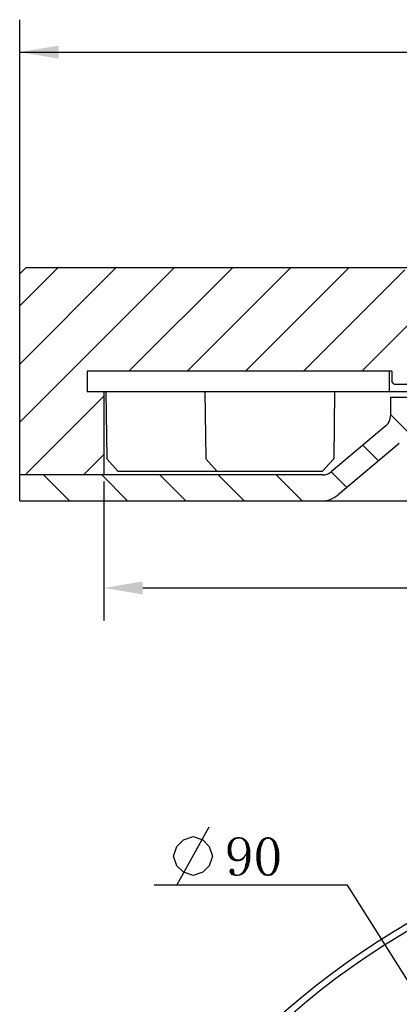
# Model space of a CAD drawing. Header units: millimetres. Extents: x 74 to 208, y 23 to 254.
# Tile 2 of 4: x 77 to 107, y 176 to 252. Entities that reach past the tile are written whole.
import ezdxf

# ---------------------------------------------------------------- set-up
doc = ezdxf.new("R2010")
doc.units = ezdxf.units.MM
doc.header["$LTSCALE"] = 23.1
doc.header["$PDMODE"] = 3
doc.header["$PDSIZE"] = 8
doc.layers.get('0').update_dxf_attribs({"linetype": 'CONTINUOUS'})
doc.layers.get('Defpoints').update_dxf_attribs({"linetype": 'CONTINUOUS'})
for name, color, linetype in [('00_COMPONENTS', 7, 'CONTINUOUS'), ('08_ALL_DRAFTS', 7, 'CONTINUOUS'), ('09_ALL_ROUNDS', 7, 'CONTINUOUS'), ('51__DRAFT_DIMS', 7, 'CONTINUOUS')]:
    doc.layers.add(name, color=color, linetype=linetype)
doc.styles.get("Standard").update_dxf_attribs({"font": 'simfang.ttf'})
doc.dimstyles.new('DIMSTYLE_1', dxfattribs={"dimtxt": 3, "dimasz": 3, "dimexe": 2.5, "dimexo": 0.5, "dimgap": 0.75, "dimtad": 1, "dimdsep": 46, "dimtxsty": 'STANDARD', "dimblk": '_FILLED', "dimblk1": '_FILLED', "dimblk2": '_FILLED', "dimcen": 0.09, "dimclrt": 3, "dimazin": 2, "dimtp": 0.3, "dimtm": 0.3, "dimtfac": 1, "dimtofl": 0, "dimtmove": 0, "dimatfit": 3, "dimldrblk": '_FILLED', "dimfxl": 1, "dimtolj": 1, "dimarcsym": 0})
doc.dimstyles.new('DIMSTYLE_4', dxfattribs={"dimtxt": 3, "dimasz": 3, "dimexe": 2.5, "dimexo": 0.5, "dimtad": 1, "dimdsep": 46, "dimtxsty": 'STANDARD', "dimblk": '_FILLED', "dimblk1": '_FILLED', "dimblk2": '_FILLED', "dimcen": 0.09, "dimclrt": 3, "dimazin": 2, "dimtp": 0.1, "dimtm": 0.1, "dimtfac": 1, "dimtofl": 0, "dimtmove": 0, "dimatfit": 1, "dimldrblk": '_FILLED', "dimfxl": 1, "dimtolj": 1, "dimarcsym": 0})

# ---------------------------------------------------------------- blocks, each defined once
blk = doc.blocks.new('_FILLED')
at = {"color": 0, "linetype": 'ByBlock'}
blk.add_solid([(0, 0), (-1, 0.167), (-1, -0.167)], dxfattribs=at)
blk = doc.blocks.new('*D1')
at = {"layer": '51__DRAFT_DIMS', "color": 4}
for p, q in [((77.446, 231.571), (77.446, 252.159)), ((197.446, 231.571), (197.446, 252.159)), ((77.446, 249.659), (137.446, 249.659)), ((197.446, 249.659), (137.446, 249.659))]:
    blk.add_line(p, q, dxfattribs=at)
at = {"layer": '51__DRAFT_DIMS', "color": 4, "xscale": 3, "yscale": 3, "zscale": 3, "rotation": 180}
blk.add_blockref('_FILLED', (77.446, 249.659), dxfattribs=at)
at = {"layer": '51__DRAFT_DIMS', "color": 4, "xscale": 3, "yscale": 3, "zscale": 3}
blk.add_blockref('_FILLED', (197.446, 249.659), dxfattribs=at)
blk = doc.blocks.new('*D6')
at = {"color": 4}
for p, q in [((99.228, 185.445), (87.821, 185.445)), ((102.728, 185.445), (99.228, 185.445)), ((113.377, 168.621), (102.728, 185.445))]:
    blk.add_line(p, q, dxfattribs=at)
at = {"color": 4, "xscale": 3, "yscale": 3, "zscale": 3, "rotation": 302.3344566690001}
blk.add_blockref('_FILLED', (113.377, 168.621), dxfattribs=at)
blk = doc.blocks.new('*D8')
at = {"layer": '51__DRAFT_DIMS', "color": 0, "lineweight": -2}
for p, q in [((83.946, 216.571), (83.946, 205.864)), ((190.946, 216.571), (190.946, 205.864)), ((86.946, 208.364), (187.946, 208.364))]:
    blk.add_line(p, q, dxfattribs=at)
at = {"layer": 'Defpoints', "color": 0}
for p in [(83.946, 217.071), (190.946, 217.071), (190.946, 208.364)]:
    blk.add_point(p, dxfattribs=at)
at = {"layer": '51__DRAFT_DIMS', "color": 0, "linetype": 'ByBlock', "lineweight": -2, "xscale": 3, "yscale": 3, "zscale": 3, "rotation": 180}
blk.add_blockref('_FILLED', (83.946, 208.364), dxfattribs=at)
at = {"layer": '51__DRAFT_DIMS', "color": 0, "linetype": 'ByBlock', "lineweight": -2, "xscale": 3, "yscale": 3, "zscale": 3}
blk.add_blockref('_FILLED', (190.946, 208.364), dxfattribs=at)
at = {"layer": '51__DRAFT_DIMS', "color": 3, "insert": (137.446, 210.632), "char_height": 3, "attachment_point": 5}
blk.add_mtext('\\A1;107', dxfattribs=at)

msp = doc.modelspace()

# ---------------------------------------------------------------- hatches: boundary and pattern name
h = msp.add_hatch()
h.set_pattern_fill('ANSI31', color=256)
h.paths.add_polyline_path([(83.94602, 217.07068), (83.94602, 223.47068), (82.64602, 223.47068), (82.64616, 225.07068), (105.94602, 225.07068), (106.14602, 225.07068), (106.14602, 224.27068), (106.34602, 224.07068), (107.44602, 224.07068), (107.44602, 232.57068), (106.94602, 233.07068), (77.94602, 233.07068), (77.44602, 232.57068), (77.44602, 217.07068)])
h.paths.add_polyline_path([(197.44602, 217.07068), (197.44602, 232.57068), (196.94602, 233.07068), (167.94602, 233.07068), (167.44602, 232.57068), (167.44602, 224.07068), (168.54602, 224.07068), (168.74602, 224.27068), (168.74602, 225.07068), (168.94619, 225.07068), (192.24602, 225.07068), (192.24602, 223.47068), (190.94602, 223.47068), (190.94602, 217.07068)])
h = msp.add_hatch()
h.set_pattern_fill('ANSI31', angle=90)
h.paths.add_polyline_path([(77.44602, 217.07068), (83.94602, 217.07068), (100.82082, 217.07068, 0.17632698), (101.46361, 217.30464), (105.6888, 220.85, 0.22169466), (106.04602, 221.61604), (106.04602, 223.07068), (107.44602, 223.07068), (107.44602, 221.0379, -0.22169466), (106.73159, 219.50581), (102.00365, 215.53859, -0.17632698), (100.71808, 215.07068), (77.44602, 215.07068)])

# ---------------------------------------------------------------- linework, layer by layer
at = {"color": 7}
for p, q in [((106.04602, 223.07068), (168.84602, 223.07068)), ((106.04602, 223.07068), (106.04602, 221.61604)), ((105.6888, 220.85), (101.46361, 217.30464)), ((106.73159, 219.50581), (102.00365, 215.53859)), ((77.44602, 215.07068), (77.44602, 217.07068)), ((100.82082, 217.07068), (77.44602, 217.07068)), ((77.44602, 215.07068), (197.44602, 215.07068))]:
    msp.add_line(p, q, dxfattribs=at)
for p, q in [((85.05375, 217.3311), (84.1958, 218.29944)), ((92.6874, 217.3311), (91.82945, 218.29944)), ((100.7874, 217.3311), (101.64536, 218.29944)), ((93.15375, 217.3311), (85.05375, 217.3311)), ((100.7874, 217.3311), (92.6874, 217.3311))]:
    msp.add_line(p, q)
at = {"color": 3}
msp.add_line((89.57129, 185.44453), (92.07129, 189.94455), dxfattribs=at)
msp.add_lwpolyline([(89.32129, 187.69453), (89.57129, 188.44453), (90.07129, 188.94453), (90.82129, 189.19452), (91.57129, 188.94453), (92.07129, 188.44453), (92.32129, 187.69453), (92.07129, 186.94453), (91.57129, 186.44453), (90.82129, 186.19454), (90.07129, 186.44453), (89.57129, 186.94453), (89.32129, 187.69453)], dxfattribs=at)
at = {"color": 7}
for centre, radius, start, end in [((105.04602, 221.61604), 1, 310, 0), ((100.82082, 218.07068), 1, 270, 310), ((100.71808, 217.07068), 2, 270, 310)]:
    msp.add_arc(centre, radius, start, end, dxfattribs=at)
at = {"color": 3}
for points in [[(94.09473, 188.9836), (93.69629, 188.88985), (93.83691, 189.00703)], [(94.09473, 188.9836), (94.00098, 188.91328), (93.69629, 188.88985)], [(94.72754, 189.07735), (93.83691, 189.00703), (93.97754, 189.10078)], [(94.72754, 189.07735), (94.21191, 189.03047), (93.83691, 189.00703)], [(93.83691, 189.00703), (94.21191, 189.03047), (94.09473, 188.9836)], [(94.54004, 189.14766), (94.63379, 189.12422), (93.97754, 189.10078)], [(94.44629, 189.14766), (94.54004, 189.14766), (93.97754, 189.10078)], [(94.44629, 189.14766), (93.97754, 189.10078), (94.1416, 189.14766)], [(93.97754, 189.10078), (94.63379, 189.12422), (94.72754, 189.07735)], [(94.1416, 189.14766), (94.35254, 189.1711), (94.44629, 189.14766)], [(94.35254, 189.03047), (94.21191, 189.03047), (94.72754, 189.07735)], [(94.49316, 189.03047), (94.35254, 189.03047), (94.72754, 189.07735)], [(94.49316, 189.03047), (94.72754, 189.07735), (94.79785, 189.03047)], [(94.79785, 189.03047), (94.61035, 188.9836), (94.49316, 189.03047)], [(94.61035, 188.9836), (94.79785, 189.03047), (94.8916, 188.96016)], [(94.8916, 188.96016), (94.7041, 188.88985), (94.61035, 188.9836)], [(94.7041, 188.88985), (94.8916, 188.96016), (94.96191, 188.88985)], [(96.48535, 189.00703), (96.43848, 188.96016), (96.08691, 188.93672)], [(96.48535, 189.00703), (96.08691, 188.93672), (96.15723, 189.00703)], [(96.08691, 188.93672), (96.43848, 188.96016), (96.36816, 188.93672)], [(96.9541, 189.05391), (96.60254, 189.03047), (96.15723, 189.00703)], [(96.9541, 189.05391), (96.15723, 189.00703), (96.22754, 189.05391)], [(96.48535, 189.00703), (96.15723, 189.00703), (96.60254, 189.03047)], [(96.86035, 189.10078), (96.22754, 189.05391), (96.32129, 189.10078)], [(96.22754, 189.05391), (96.86035, 189.10078), (96.9541, 189.05391)], [(96.32129, 189.10078), (96.41504, 189.12422), (96.79004, 189.14766)], [(96.32129, 189.10078), (96.79004, 189.14766), (96.86035, 189.10078)], [(96.69629, 189.14766), (96.79004, 189.14766), (96.41504, 189.12422)], [(96.69629, 189.14766), (96.41504, 189.12422), (96.50879, 189.14766)], [(96.48535, 189.00703), (96.60254, 189.03047), (96.53223, 189.00703)], [(96.50879, 189.14766), (96.60254, 189.1711), (96.69629, 189.14766)], [(96.67285, 189.00703), (96.60254, 189.03047), (96.9541, 189.05391)], [(96.71973, 189.00703), (96.67285, 189.00703), (96.9541, 189.05391)], [(96.71973, 189.00703), (96.9541, 189.05391), (97.02441, 189.00703)], [(97.02441, 189.00703), (96.79004, 188.96016), (96.71973, 189.00703)], [(96.83691, 188.93672), (96.79004, 188.96016), (97.02441, 189.00703)], [(96.83691, 188.93672), (97.02441, 189.00703), (97.09473, 188.93672)], [(93.81348, 188.53828), (93.48535, 188.39766), (93.53223, 188.58516)], [(93.48535, 188.39766), (93.81348, 188.53828), (93.79004, 188.39766)], [(93.79004, 188.39766), (93.7666, 188.21016), (93.48535, 188.18672)], [(93.79004, 188.39766), (93.48535, 188.18672), (93.48535, 188.39766)], [(93.48535, 188.18672), (93.7666, 188.21016), (93.79004, 188.0461)], [(93.86035, 188.67891), (93.53223, 188.58516), (93.60254, 188.74922)], [(93.53223, 188.58516), (93.86035, 188.67891), (93.81348, 188.53828)], [(93.90723, 188.7961), (93.60254, 188.74922), (93.69629, 188.88985)], [(93.60254, 188.74922), (93.90723, 188.7961), (93.86035, 188.67891)], [(93.69629, 188.88985), (94.00098, 188.91328), (93.90723, 188.7961)], [(94.96191, 188.88985), (94.79785, 188.7961), (94.7041, 188.88985)], [(94.96191, 188.88985), (95.00879, 188.81953), (94.79785, 188.7961)], [(94.79785, 188.7961), (95.00879, 188.81953), (95.0791, 188.72578)], [(95.0791, 188.72578), (94.84473, 188.65547), (94.79785, 188.7961)], [(94.84473, 188.65547), (95.0791, 188.72578), (95.12598, 188.63203)], [(95.12598, 188.63203), (94.8916, 188.49141), (94.84473, 188.65547)], [(95.12598, 188.63203), (95.14941, 188.51485), (94.8916, 188.49141)], [(94.8916, 188.49141), (95.14941, 188.51485), (95.19629, 188.39766)], [(95.19629, 188.39766), (94.91504, 188.32735), (94.8916, 188.49141)], [(94.91504, 188.32735), (95.19629, 188.39766), (95.21973, 188.25703)], [(95.21973, 188.25703), (94.93848, 188.11641), (94.91504, 188.32735)], [(94.93848, 188.11641), (95.21973, 188.25703), (95.24316, 188.11641)], [(95.71191, 187.97578), (95.73535, 188.13985), (96.06348, 188.21016)], [(95.71191, 187.97578), (96.06348, 188.21016), (96.04004, 187.95235)], [(96.06348, 188.21016), (95.73535, 188.13985), (95.75879, 188.28047)], [(95.75879, 188.28047), (95.80566, 188.39766), (96.11035, 188.44453)], [(95.75879, 188.28047), (96.11035, 188.44453), (96.06348, 188.21016)], [(96.11035, 188.44453), (95.80566, 188.39766), (95.85254, 188.51485)], [(95.85254, 188.51485), (95.89941, 188.63203), (96.2041, 188.65547)], [(95.85254, 188.51485), (96.2041, 188.65547), (96.11035, 188.44453)], [(96.22754, 188.74922), (96.2041, 188.65547), (95.89941, 188.63203)], [(96.22754, 188.74922), (95.89941, 188.63203), (95.94629, 188.74922)], [(96.27441, 188.81953), (95.94629, 188.74922), (96.0166, 188.84297)], [(95.94629, 188.74922), (96.27441, 188.81953), (96.22754, 188.74922)], [(96.36816, 188.93672), (96.32129, 188.88985), (96.0166, 188.84297)], [(96.36816, 188.93672), (96.0166, 188.84297), (96.08691, 188.93672)], [(96.0166, 188.84297), (96.32129, 188.88985), (96.27441, 188.81953)], [(97.09473, 188.93672), (96.88379, 188.88985), (96.83691, 188.93672)], [(96.88379, 188.88985), (97.09473, 188.93672), (97.16504, 188.86641)], [(97.16504, 188.86641), (96.93066, 188.81953), (96.88379, 188.88985)], [(96.93066, 188.81953), (97.16504, 188.86641), (97.23535, 188.77266)], [(97.23535, 188.77266), (96.97754, 188.74922), (96.93066, 188.81953)], [(97.00098, 188.65547), (96.97754, 188.74922), (97.23535, 188.77266)], [(97.00098, 188.65547), (97.23535, 188.77266), (97.28223, 188.65547)], [(97.28223, 188.65547), (97.07129, 188.44453), (97.00098, 188.65547)], [(97.28223, 188.65547), (97.3291, 188.53828), (97.07129, 188.44453)], [(97.07129, 188.44453), (97.3291, 188.53828), (97.37598, 188.4211)], [(97.37598, 188.4211), (97.11816, 188.21016), (97.07129, 188.44453)], [(97.37598, 188.4211), (97.42285, 188.28047), (97.11816, 188.21016)], [(97.11816, 188.21016), (97.42285, 188.28047), (97.44629, 188.13985)], [(97.44629, 188.13985), (97.1416, 187.95235), (97.11816, 188.21016)], [(93.79004, 188.0461), (93.48535, 187.97578), (93.48535, 188.18672)], [(93.48535, 187.97578), (93.79004, 188.0461), (93.81348, 187.88203)], [(93.81348, 187.88203), (93.53223, 187.78828), (93.48535, 187.97578)], [(93.53223, 187.78828), (93.81348, 187.88203), (93.86035, 187.74141)], [(93.86035, 187.74141), (93.60254, 187.62422), (93.53223, 187.78828)], [(93.86035, 187.74141), (93.93066, 187.64766), (93.60254, 187.62422)], [(93.60254, 187.62422), (93.93066, 187.64766), (94.00098, 187.55391)], [(94.00098, 187.55391), (93.69629, 187.50703), (93.60254, 187.62422)], [(93.69629, 187.50703), (94.00098, 187.55391), (94.09473, 187.4836)], [(94.09473, 187.4836), (93.79004, 187.41328), (93.69629, 187.50703)], [(94.09473, 187.4836), (94.18848, 187.46016), (93.79004, 187.41328)], [(94.18848, 187.46016), (94.28223, 187.43672), (93.79004, 187.41328)], [(94.28223, 187.43672), (94.42285, 187.46016), (94.75098, 187.50703)], [(94.28223, 187.43672), (94.75098, 187.50703), (94.68066, 187.41328)], [(94.75098, 187.50703), (94.42285, 187.46016), (94.54004, 187.50703)], [(94.82129, 187.57735), (94.54004, 187.50703), (94.63379, 187.57735)], [(94.54004, 187.50703), (94.82129, 187.57735), (94.75098, 187.50703)], [(94.86816, 187.6711), (94.63379, 187.57735), (94.72754, 187.6711)], [(94.63379, 187.57735), (94.86816, 187.6711), (94.82129, 187.57735)], [(94.93848, 187.76485), (94.72754, 187.6711), (94.82129, 187.78828)], [(94.72754, 187.6711), (94.93848, 187.76485), (94.86816, 187.6711)], [(95.24316, 187.81172), (94.82129, 187.78828), (94.8916, 187.90547)], [(94.93848, 187.76485), (94.82129, 187.78828), (95.24316, 187.81172)], [(95.24316, 187.97578), (94.8916, 187.90547), (94.91504, 188.02266)], [(94.8916, 187.90547), (95.24316, 187.97578), (95.24316, 187.81172)], [(95.24316, 187.4836), (94.8916, 187.38985), (94.91504, 187.57735)], [(94.8916, 187.38985), (95.24316, 187.4836), (95.21973, 187.31953)], [(95.24316, 188.11641), (94.91504, 188.02266), (94.93848, 188.11641)], [(94.91504, 188.02266), (95.24316, 188.11641), (95.24316, 187.97578)], [(95.24316, 187.64766), (94.91504, 187.57735), (94.93848, 187.76485)], [(94.91504, 187.57735), (95.24316, 187.64766), (95.24316, 187.4836)], [(94.93848, 187.76485), (95.24316, 187.81172), (95.24316, 187.64766)], [(96.04004, 187.95235), (95.71191, 187.83516), (95.71191, 187.97578)], [(95.71191, 187.6711), (95.71191, 187.83516), (96.04004, 187.95235)], [(95.71191, 187.6711), (96.04004, 187.95235), (96.04004, 187.6711)], [(96.04004, 187.6711), (95.71191, 187.4836), (95.71191, 187.6711)], [(95.71191, 187.4836), (96.04004, 187.6711), (96.04004, 187.36641)], [(96.04004, 187.36641), (95.71191, 187.31953), (95.71191, 187.4836)], [(97.44629, 188.13985), (97.46973, 187.99922), (97.1416, 187.95235)], [(97.1416, 187.95235), (97.46973, 187.99922), (97.46973, 187.83516)], [(97.46973, 187.83516), (97.1416, 187.6711), (97.1416, 187.95235)], [(97.1416, 187.6711), (97.46973, 187.83516), (97.46973, 187.6711)], [(97.46973, 187.6711), (97.46973, 187.4836), (97.1416, 187.36641)], [(97.46973, 187.6711), (97.1416, 187.36641), (97.1416, 187.6711)], [(97.1416, 187.36641), (97.46973, 187.4836), (97.46973, 187.31953)], [(93.9541, 186.68672), (93.67285, 186.66328), (93.69629, 186.68672)], [(93.67285, 186.66328), (93.9541, 186.68672), (93.9541, 186.66328)], [(93.90723, 186.71016), (93.69629, 186.68672), (93.74316, 186.71016)], [(93.69629, 186.68672), (93.90723, 186.71016), (93.9541, 186.68672)], [(93.83691, 186.7336), (93.88379, 186.7336), (93.74316, 186.71016)], [(93.83691, 186.7336), (93.74316, 186.71016), (93.79004, 186.7336)], [(93.74316, 186.71016), (93.88379, 186.7336), (93.90723, 186.71016)], [(94.68066, 187.41328), (93.79004, 187.41328), (94.28223, 187.43672)], [(94.68066, 187.41328), (93.93066, 187.34297), (93.79004, 187.41328)], [(94.68066, 187.41328), (94.58691, 187.36641), (93.93066, 187.34297)], [(93.93066, 187.34297), (94.58691, 187.36641), (94.46973, 187.31953)], [(94.46973, 187.31953), (94.07129, 187.2961), (93.93066, 187.34297)], [(94.23535, 187.2961), (94.07129, 187.2961), (94.46973, 187.31953)], [(94.23535, 187.2961), (94.46973, 187.31953), (94.35254, 187.2961)], [(94.7041, 186.61641), (94.75098, 186.71016), (95.03223, 186.7336)], [(94.7041, 186.61641), (95.03223, 186.7336), (94.96191, 186.61641)], [(95.03223, 186.7336), (94.75098, 186.71016), (94.79785, 186.80391)], [(95.10254, 186.87422), (94.79785, 186.80391), (94.82129, 186.94453)], [(94.79785, 186.80391), (95.10254, 186.87422), (95.03223, 186.7336)], [(95.14941, 187.01485), (94.82129, 186.94453), (94.84473, 187.08516)], [(94.82129, 186.94453), (95.14941, 187.01485), (95.10254, 186.87422)], [(95.17285, 187.15547), (94.84473, 187.08516), (94.8916, 187.22578)], [(94.84473, 187.08516), (95.17285, 187.15547), (95.14941, 187.01485)], [(95.21973, 187.31953), (94.8916, 187.22578), (94.8916, 187.38985)], [(94.8916, 187.22578), (95.21973, 187.31953), (95.17285, 187.15547)], [(95.73535, 187.17891), (95.71191, 187.31953), (96.04004, 187.36641)], [(95.73535, 187.17891), (96.04004, 187.36641), (96.06348, 187.08516)], [(96.06348, 187.08516), (95.75879, 187.01485), (95.73535, 187.17891)], [(95.80566, 186.89766), (95.75879, 187.01485), (96.06348, 187.08516)], [(95.80566, 186.89766), (96.06348, 187.08516), (96.11035, 186.85078)], [(96.11035, 186.85078), (95.85254, 186.75703), (95.80566, 186.89766)], [(95.89941, 186.63985), (95.85254, 186.75703), (96.11035, 186.85078)], [(95.89941, 186.63985), (96.11035, 186.85078), (96.2041, 186.63985)], [(97.3291, 186.78047), (97.00098, 186.63985), (97.07129, 186.85078)], [(97.3291, 186.78047), (97.28223, 186.66328), (97.00098, 186.63985)], [(97.42285, 187.03828), (97.07129, 186.85078), (97.11816, 187.08516)], [(97.42285, 187.03828), (97.37598, 186.89766), (97.07129, 186.85078)], [(97.07129, 186.85078), (97.37598, 186.89766), (97.3291, 186.78047)], [(97.46973, 187.31953), (97.11816, 187.08516), (97.1416, 187.36641)], [(97.46973, 187.31953), (97.44629, 187.17891), (97.11816, 187.08516)], [(97.11816, 187.08516), (97.44629, 187.17891), (97.42285, 187.03828)], [(94.00098, 186.56953), (93.62598, 186.52266), (93.64941, 186.59297)], [(93.62598, 186.52266), (94.00098, 186.56953), (94.00098, 186.47578)], [(94.00098, 186.47578), (93.64941, 186.45235), (93.62598, 186.52266)], [(93.9541, 186.66328), (93.64941, 186.59297), (93.67285, 186.66328)], [(93.64941, 186.59297), (93.9541, 186.66328), (94.00098, 186.56953)], [(93.64941, 186.45235), (94.00098, 186.47578), (94.00098, 186.40547)], [(94.00098, 186.40547), (93.67285, 186.38203), (93.64941, 186.45235)], [(93.67285, 186.38203), (94.00098, 186.40547), (94.02441, 186.3586)], [(94.02441, 186.3586), (93.71973, 186.31172), (93.67285, 186.38203)], [(94.02441, 186.3586), (94.02441, 186.33516), (93.71973, 186.31172)], [(93.71973, 186.31172), (94.02441, 186.33516), (94.04785, 186.31172)], [(94.04785, 186.31172), (93.79004, 186.24141), (93.71973, 186.31172)], [(94.04785, 186.31172), (94.07129, 186.28828), (93.79004, 186.24141)], [(94.11816, 186.28828), (94.21191, 186.26485), (93.79004, 186.24141)], [(94.07129, 186.28828), (94.11816, 186.28828), (93.79004, 186.24141)], [(94.28223, 186.26485), (94.63379, 186.26485), (93.79004, 186.24141)], [(94.21191, 186.26485), (94.28223, 186.26485), (93.79004, 186.24141)], [(93.88379, 186.21797), (93.79004, 186.24141), (94.63379, 186.26485)], [(93.88379, 186.21797), (94.63379, 186.26485), (94.54004, 186.21797)], [(94.54004, 186.21797), (93.97754, 186.19453), (93.88379, 186.21797)], [(93.97754, 186.19453), (94.54004, 186.21797), (94.42285, 186.19453)], [(94.42285, 186.19453), (94.07129, 186.1711), (93.97754, 186.19453)], [(94.18848, 186.1711), (94.07129, 186.1711), (94.42285, 186.19453)], [(94.18848, 186.1711), (94.42285, 186.19453), (94.30566, 186.1711)], [(94.28223, 186.26485), (94.35254, 186.28828), (94.72754, 186.33516)], [(94.28223, 186.26485), (94.72754, 186.33516), (94.63379, 186.26485)], [(94.35254, 186.28828), (94.42285, 186.31172), (94.72754, 186.33516)], [(94.72754, 186.33516), (94.42285, 186.31172), (94.49316, 186.3586)], [(94.82129, 186.40547), (94.49316, 186.3586), (94.54004, 186.40547)], [(94.49316, 186.3586), (94.82129, 186.40547), (94.72754, 186.33516)], [(94.54004, 186.40547), (94.61035, 186.45235), (94.8916, 186.52266)], [(94.54004, 186.40547), (94.8916, 186.52266), (94.82129, 186.40547)], [(94.8916, 186.52266), (94.61035, 186.45235), (94.65723, 186.52266)], [(94.96191, 186.61641), (94.65723, 186.52266), (94.7041, 186.61641)], [(94.65723, 186.52266), (94.96191, 186.61641), (94.8916, 186.52266)], [(96.2041, 186.63985), (95.96973, 186.5461), (95.89941, 186.63985)], [(96.2041, 186.63985), (96.22754, 186.56953), (95.96973, 186.5461)], [(95.96973, 186.5461), (96.22754, 186.56953), (96.27441, 186.49922)], [(96.27441, 186.49922), (96.0166, 186.45235), (95.96973, 186.5461)], [(96.0166, 186.45235), (96.27441, 186.49922), (96.32129, 186.42891)], [(96.32129, 186.42891), (96.08691, 186.38203), (96.0166, 186.45235)], [(96.08691, 186.38203), (96.32129, 186.42891), (96.36816, 186.38203)], [(96.36816, 186.38203), (96.18066, 186.31172), (96.08691, 186.38203)], [(96.36816, 186.38203), (96.43848, 186.33516), (96.18066, 186.31172)], [(96.18066, 186.31172), (96.43848, 186.33516), (96.48535, 186.31172)], [(96.48535, 186.31172), (96.25098, 186.24141), (96.18066, 186.31172)], [(96.48535, 186.31172), (96.53223, 186.28828), (96.25098, 186.24141)], [(96.25098, 186.24141), (96.64941, 186.28828), (97.02441, 186.31172)], [(96.25098, 186.24141), (97.02441, 186.31172), (96.9541, 186.24141)], [(96.60254, 186.28828), (96.64941, 186.28828), (96.25098, 186.24141)], [(96.53223, 186.28828), (96.60254, 186.28828), (96.25098, 186.24141)], [(96.9541, 186.24141), (96.32129, 186.19453), (96.25098, 186.24141)], [(96.41504, 186.19453), (96.32129, 186.19453), (96.9541, 186.24141)], [(96.79004, 186.19453), (96.41504, 186.19453), (96.9541, 186.24141)], [(96.79004, 186.19453), (96.50879, 186.1711), (96.41504, 186.19453)], [(96.60254, 186.1711), (96.50879, 186.1711), (96.79004, 186.19453)], [(96.60254, 186.1711), (96.79004, 186.19453), (96.69629, 186.1711)], [(97.02441, 186.31172), (96.64941, 186.28828), (96.71973, 186.31172)], [(96.71973, 186.31172), (96.7666, 186.33516), (97.09473, 186.38203)], [(96.71973, 186.31172), (97.09473, 186.38203), (97.02441, 186.31172)], [(97.09473, 186.38203), (96.7666, 186.33516), (96.83691, 186.38203)], [(96.79004, 186.19453), (96.9541, 186.24141), (96.86035, 186.19453)], [(96.83691, 186.38203), (96.88379, 186.42891), (97.16504, 186.45235)], [(96.83691, 186.38203), (97.16504, 186.45235), (97.09473, 186.38203)], [(97.16504, 186.45235), (96.88379, 186.42891), (96.93066, 186.49922)], [(97.23535, 186.5461), (96.93066, 186.49922), (96.9541, 186.56953)], [(96.93066, 186.49922), (97.23535, 186.5461), (97.16504, 186.45235)], [(96.9541, 186.56953), (97.00098, 186.63985), (97.28223, 186.66328)], [(96.9541, 186.56953), (97.28223, 186.66328), (97.23535, 186.5461)]]:
    msp.add_solid(points, dxfattribs=at)
at = {"layer": '00_COMPONENTS', "color": 7}
for p, q in [((77.94602, 233.07068), (77.44602, 232.57068)), ((77.94602, 233.07068), (196.94602, 233.07068)), ((77.44602, 215.07068), (77.44602, 232.57068)), ((82.64602, 225.07068), (82.64602, 223.47068)), ((106.14602, 225.07068), (82.64602, 225.07068)), ((82.64616, 225.01577), (82.64616, 223.47068)), ((105.94602, 225.07068), (105.94602, 223.47068)), ((106.14602, 225.07068), (106.14602, 224.27068)), ((106.34602, 224.07068), (106.14602, 224.27068)), ((106.34602, 224.07068), (168.54602, 224.07068)), ((192.24602, 223.47068), (82.64602, 223.47068)), ((83.94602, 223.47068), (83.94602, 217.07068)), ((77.44602, 215.07068), (197.44602, 215.07068))]:
    msp.add_line(p, q, dxfattribs=at)
for radius in [60, 59.5]:
    msp.add_circle((137.44602, 130.59839), radius, dxfattribs=at)
at = {"layer": '08_ALL_DRAFTS', "color": 7}
for p, q in [((84.10375, 223.47068), (84.16608, 218.36936)), ((91.73741, 223.47068), (91.79973, 218.36936)), ((101.73741, 223.47068), (101.67508, 218.36936))]:
    msp.add_line(p, q, dxfattribs=at)
at = {"layer": '09_ALL_ROUNDS', "color": 7}
for centre, start, end in [((84.26607, 218.37058), 180.7, 225.35), ((91.89973, 218.37058), 180.7, 225.35), ((101.57509, 218.37058), 314.65, 359.3)]:
    msp.add_arc(centre, 0.1, start, end, dxfattribs=at)

# ---------------------------------------------------------------- dimensions: what is measured, and where the dimension line sits
at = {"color": 4}
dim = msp.add_diameter_dim_2p(p1=(113.37729, 168.6207), p2=(161.51474, 92.57607), text='%%c<>', dimstyle='DIMSTYLE_4', override={"dimtih": 1, "dimtoh": 1, "dimpost": '<>'}, dxfattribs=at)
dim.commit()
dim.dimension.update_dxf_attribs({"geometry": '*D6', "text_midpoint": (89.32129, 186.19453), "dimtype": 163})
at = {"layer": '51__DRAFT_DIMS', "color": 4}
dim = msp.add_linear_dim(base=(197.44602, 249.65918), p1=(77.44602, 231.07068), p2=(197.44602, 231.07068), dimstyle='DIMSTYLE_1', dxfattribs=at)
dim.commit()
dim.dimension.update_dxf_attribs({"geometry": '*D1', "text_midpoint": (134.14133, 249.65918), "dimtype": 160})
dim = msp.add_linear_dim(base=(190.94602, 208.36445), p1=(83.94602, 217.07068), p2=(190.94602, 217.07068), dimstyle='DIMSTYLE_1', override={"dimtxsty": 'STANDARD', "dimldrblk": '_FILLED'}, dxfattribs=at)
dim.commit()
dim.dimension.update_dxf_attribs({"geometry": '*D8', "text_midpoint": (137.44602, 210.63159)})

doc.saveas('drawing.dxf')
